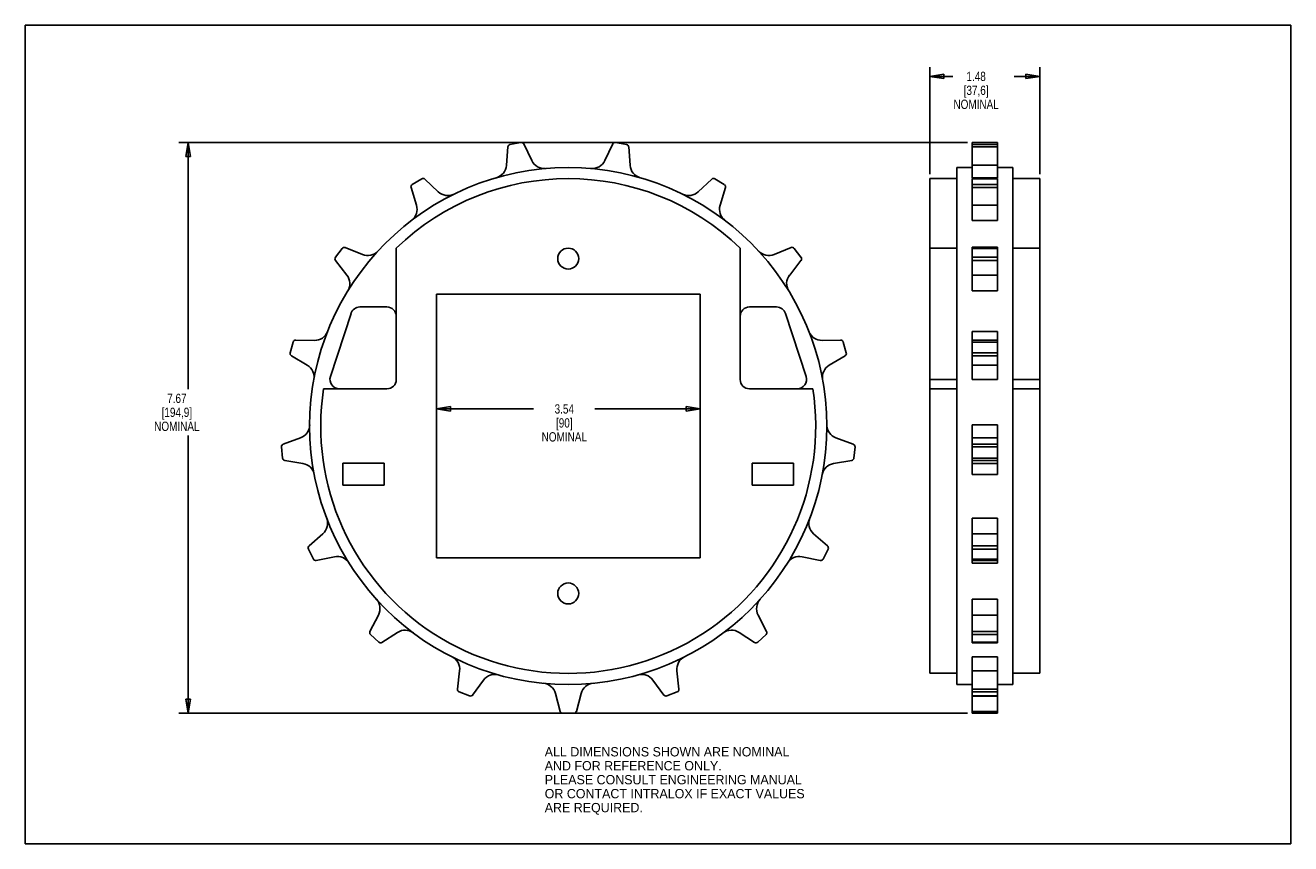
# Model space of a CAD drawing. Header units: inches. Extents: x 0 to 17, y 0 to 11.
import ezdxf

# ---------------------------------------------------------------- set-up
doc = ezdxf.new("R2010")
doc.units = ezdxf.units.IN
doc.header["$LTSCALE"] = 0.935
doc.header["$MEASUREMENT"] = 0
doc.layers.get('0').update_dxf_attribs({"linetype": 'CONTINUOUS'})
doc.layers.add('ALL_FEATURES', color=7, linetype='CONTINUOUS')
doc.styles.get("Standard").update_dxf_attribs({"font": 'txt', "width": 0.8})
doc.styles.add('TEXTSTYLE_2', font='bluprnt.ttf')
doc.dimstyles.new('DIMSTYLE_1', dxfattribs={"dimtxt": 0.125, "dimasz": 0.1875, "dimexe": 0.18, "dimexo": 0.0625, "dimgap": 0.09, "dimtad": 0, "dimtih": 1, "dimtoh": 1, "dimzin": 4, "dimdsep": 46, "dimtxsty": 'STANDARD', "dimblk": 'CLOSED', "dimblk1": 'CLOSED', "dimblk2": 'CLOSED', "dimcen": 0.09, "dimadec": 0, "dimazin": 0, "dimtp": 0.01, "dimtm": 0.01, "dimtfac": 1, "dimtofl": 0, "dimtmove": 0, "dimatfit": 3, "dimldrblk": 'CLOSED', "dimfxl": 1, "dimtolj": 1, "dimtzin": 4, "dimarcsym": 0})

# ---------------------------------------------------------------- blocks, each defined once
blk = doc.blocks.new('_CLOSED')
at = {"color": 0, "linetype": 'BYBLOCK'}
for p, q in [((0, 0), (-1, 0.167)), ((-1, 0.167), (-1, -0.167)), ((-1, -0.167), (0, 0)), ((-1, 0), (0, 0))]:
    blk.add_line(p, q, dxfattribs=at)
blk = doc.blocks.new('*D0')
at = {"color": 3, "linetype": 'CONTINUOUS'}
for p, q in [((5.523, 7.323), (5.523, 5.718)), ((9.066, 7.323), (9.066, 5.718)), ((5.523, 5.843), (6.828, 5.843)), ((9.066, 5.843), (7.653, 5.843))]:
    blk.add_line(p, q, dxfattribs=at)
at = {"color": 3, "linetype": 'CONTINUOUS', "xscale": 0.1875, "yscale": 0.1875, "zscale": 0.1875}
for p, rotation in [((5.523, 5.843), 180), ((9.066, 5.843), 0.0005902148)]:
    blk.add_blockref('_CLOSED', p, dxfattribs=dict(at, rotation=rotation))
at = {"color": 3, "linetype": 'CONTINUOUS', "insert": (7.241, 5.906), "char_height": 0.125, "width": 0.7, "attachment_point": 2, "line_spacing_factor": 0.9}
blk.add_mtext('3.54\\P[90]\\PNOMINAL', dxfattribs=at)
blk = doc.blocks.new('*D1')
at = {"color": 3, "linetype": 'CONTINUOUS'}
for p, q in [((12.151, 9.001), (12.151, 10.439)), ((13.631, 9.001), (13.631, 10.439)), ((12.151, 10.314), (12.461, 10.314)), ((13.631, 10.314), (13.286, 10.314))]:
    blk.add_line(p, q, dxfattribs=at)
at = {"color": 3, "linetype": 'CONTINUOUS', "xscale": 0.1875, "yscale": 0.1875, "zscale": 0.1875, "rotation": 180}
blk.add_blockref('_CLOSED', (12.151, 10.314), dxfattribs=at)
at = {"color": 3, "linetype": 'CONTINUOUS', "xscale": 0.1875, "yscale": 0.1875, "zscale": 0.1875}
blk.add_blockref('_CLOSED', (13.631, 10.314), dxfattribs=at)
at = {"color": 3, "linetype": 'CONTINUOUS', "insert": (12.774, 10.376), "char_height": 0.125, "width": 0.7, "attachment_point": 2, "line_spacing_factor": 0.9}
blk.add_mtext('1.48\\P[37,6]\\PNOMINAL', dxfattribs=at)
blk = doc.blocks.new('*D2')
at = {"color": 3, "linetype": 'CONTINUOUS'}
for p, q in [((12.659, 9.425), (2.061, 9.425)), ((2.186, 9.425), (2.186, 6.111)), ((2.186, 1.753), (2.186, 5.486)), ((12.659, 1.753), (2.061, 1.753))]:
    blk.add_line(p, q, dxfattribs=at)
at = {"color": 3, "linetype": 'CONTINUOUS', "xscale": 0.1875, "yscale": 0.1875, "zscale": 0.1875}
for p, rotation in [((2.186, 9.425), 90), ((2.186, 1.753), 270)]:
    blk.add_blockref('_CLOSED', p, dxfattribs=dict(at, rotation=rotation))
at = {"color": 3, "linetype": 'CONTINUOUS', "insert": (2.036, 6.048), "char_height": 0.125, "width": 0.7, "attachment_point": 2, "line_spacing_factor": 0.9}
blk.add_mtext('7.67\\P[194,9]\\PNOMINAL', dxfattribs=at)

msp = doc.modelspace()

# ---------------------------------------------------------------- linework, layer by layer
at = {"color": 7, "linetype": 'CONTINUOUS'}
for p, q in [((0, 0), (0, 11)), ((0, 11), (17, 11)), ((17, 0), (17, 11)), ((6.483, 9.365), (6.463, 9.118)), ((6.659, 9.424), (6.511, 9.397)), ((6.804, 9.181), (6.697, 9.405)), ((7.892, 9.405), (7.785, 9.181)), ((8.078, 9.397), (7.93, 9.424)), ((8.125, 9.118), (8.106, 9.365)), ((12.721, 8.952), (12.721, 9.425)), ((12.721, 9.425), (13.061, 9.425)), ((12.721, 9.424), (13.061, 9.424)), ((12.721, 9.397), (13.061, 9.397)), ((12.721, 9.365), (13.061, 9.365)), ((13.061, 8.952), (13.061, 9.425)), ((12.516, 2.14), (12.516, 9.089)), ((13.061, 9.118), (12.721, 9.118)), ((13.266, 2.14), (13.266, 9.089)), ((5.325, 8.937), (5.198, 8.858)), ((5.548, 8.763), (5.368, 8.933)), ((9.221, 8.933), (9.04, 8.763)), ((9.391, 8.858), (9.264, 8.937)), ((12.151, 2.29), (12.151, 8.939)), ((12.516, 8.939), (12.151, 8.939)), ((13.061, 8.952), (12.721, 8.952)), ((12.721, 8.378), (12.721, 8.943)), ((12.721, 8.943), (13.061, 8.943)), ((12.721, 8.937), (13.061, 8.937)), ((12.721, 8.858), (13.061, 8.858)), ((13.061, 8.378), (13.061, 8.943)), ((13.631, 8.939), (13.266, 8.939)), ((13.631, 2.29), (13.631, 8.939)), ((5.182, 8.818), (5.254, 8.581)), ((9.335, 8.581), (9.406, 8.818)), ((12.721, 8.818), (13.061, 8.818)), ((13.061, 8.581), (12.721, 8.581)), ((13.061, 8.378), (12.721, 8.378)), ((4.258, 8.002), (4.167, 7.882)), ((4.529, 7.92), (4.299, 8.013)), ((4.984, 8.005), (4.984, 6.239)), ((9.604, 6.239), (9.604, 8.005)), ((10.29, 8.013), (10.06, 7.92)), ((10.421, 7.882), (10.331, 8.002)), ((12.516, 8.005), (12.151, 8.005)), ((12.721, 7.43), (12.721, 8.016)), ((12.721, 8.016), (13.061, 8.016)), ((12.721, 8.002), (13.061, 8.002)), ((13.061, 7.43), (13.061, 8.016)), ((13.631, 8.005), (13.266, 8.005)), ((4.168, 7.839), (4.32, 7.643)), ((10.269, 7.643), (10.421, 7.839)), ((12.721, 7.882), (13.061, 7.882)), ((12.721, 7.839), (13.061, 7.839)), ((13.061, 7.643), (12.721, 7.643)), ((13.061, 7.43), (12.721, 7.43)), ((12.721, 6.769), (12.721, 6.884)), ((12.721, 6.884), (13.061, 6.884)), ((13.061, 6.884), (13.061, 6.769)), ((3.6, 6.743), (3.559, 6.599)), ((3.883, 6.765), (3.635, 6.769)), ((10.954, 6.769), (10.706, 6.765)), ((11.029, 6.599), (10.988, 6.743)), ((12.721, 6.238), (12.721, 6.769)), ((12.721, 6.769), (13.061, 6.769)), ((12.721, 6.743), (13.061, 6.743)), ((13.061, 6.238), (13.061, 6.769)), ((3.575, 6.559), (3.788, 6.432)), ((10.801, 6.432), (11.014, 6.559)), ((12.721, 6.599), (13.061, 6.599)), ((12.721, 6.559), (13.061, 6.559)), ((13.061, 6.432), (12.721, 6.432)), ((13.061, 6.238), (12.721, 6.238)), ((4.859, 6.114), (4.008, 6.114)), ((10.581, 6.114), (9.729, 6.114)), ((12.516, 6.114), (12.151, 6.114)), ((13.631, 6.114), (13.266, 6.114)), ((12.721, 4.961), (12.721, 5.63)), ((12.721, 5.63), (13.061, 5.63)), ((13.061, 4.961), (13.061, 5.63)), ((3.698, 5.455), (3.465, 5.369)), ((11.124, 5.369), (10.891, 5.455)), ((12.721, 5.455), (13.061, 5.455)), ((3.442, 5.333), (3.456, 5.183)), ((11.133, 5.183), (11.147, 5.333)), ((12.721, 5.369), (13.061, 5.369)), ((12.721, 5.333), (13.061, 5.333)), ((3.485, 5.152), (3.73, 5.11)), ((10.859, 5.11), (11.104, 5.152)), ((12.721, 5.183), (13.061, 5.183)), ((12.721, 5.152), (13.061, 5.152)), ((13.061, 5.11), (12.721, 5.11)), ((13.061, 4.961), (12.721, 4.961)), ((12.721, 4.374), (13.061, 4.374)), ((12.721, 3.772), (12.721, 4.374)), ((13.061, 3.772), (13.061, 4.374)), ((3.998, 4.166), (3.812, 4.002)), ((10.777, 4.002), (10.591, 4.166)), ((12.721, 4.166), (13.061, 4.166)), ((3.804, 3.96), (3.871, 3.826)), ((10.718, 3.826), (10.785, 3.96)), ((12.721, 4.002), (13.061, 4.002)), ((12.721, 3.96), (13.061, 3.96)), ((3.909, 3.807), (4.152, 3.856)), ((10.436, 3.856), (10.68, 3.807)), ((12.721, 3.826), (13.061, 3.826)), ((12.721, 3.806), (13.061, 3.806)), ((13.061, 3.772), (12.721, 3.772)), ((12.721, 3.285), (13.061, 3.285)), ((12.721, 2.701), (12.721, 3.285)), ((13.061, 2.701), (13.061, 3.285)), ((4.744, 3.073), (4.63, 2.853)), ((9.959, 2.853), (9.845, 3.073)), ((12.721, 3.073), (13.061, 3.073)), ((4.637, 2.811), (4.748, 2.71)), ((4.791, 2.706), (5, 2.84)), ((9.589, 2.84), (9.798, 2.706)), ((9.841, 2.71), (9.952, 2.811)), ((12.721, 2.853), (13.061, 2.853)), ((12.721, 2.811), (13.061, 2.811)), ((12.721, 2.71), (13.061, 2.71)), ((12.721, 2.701), (13.061, 2.701)), ((12.721, 2.511), (13.061, 2.511)), ((12.721, 1.753), (12.721, 2.511)), ((13.061, 1.753), (13.061, 2.511)), ((5.834, 2.324), (5.807, 2.077)), ((8.782, 2.077), (8.755, 2.324)), ((12.516, 2.29), (12.151, 2.29)), ((12.721, 2.324), (13.061, 2.324)), ((13.631, 2.29), (13.266, 2.29)), ((5.829, 2.04), (5.969, 1.986)), ((6.01, 1.998), (6.157, 2.199)), ((8.432, 2.199), (8.579, 1.998)), ((8.62, 1.986), (8.759, 2.04)), ((12.721, 2.077), (13.061, 2.077)), ((12.721, 2.04), (13.061, 2.04)), ((7.121, 2.018), (7.186, 1.778)), ((7.403, 1.778), (7.468, 2.018)), ((12.721, 1.986), (13.061, 1.986)), ((12.721, 1.984), (13.061, 1.984)), ((7.219, 1.753), (7.369, 1.753)), ((12.721, 1.778), (13.061, 1.778)), ((12.721, 1.753), (13.061, 1.753)), ((0, 0), (17, 0))]:
    msp.add_line(p, q, dxfattribs=at)
for centre, radius in [((7.294, 5.614), 3.474), ((7.294, 3.364), 0.141)]:
    msp.add_circle(centre, radius, dxfattribs=at)
for centre, radius, start, end in [((6.517, 9.362), 0.035, 100.5885, 175.5885), ((6.665, 9.39), 0.035, 25.5885, 100.5885), ((7.924, 9.39), 0.035, 79.412, 154.412), ((8.071, 9.362), 0.035, 4.412, 79.412), ((6.973, 9.262), 0.188, 205.5885, 275.0377), ((7.616, 9.262), 0.188, 264.9628, 334.412), ((6.277, 9.132), 0.188, 286.1392, 355.5885), ((8.312, 9.132), 0.188, 184.412, 253.8612), ((7.294, 5.614), 3.325, 45.9857, 134.0148), ((5.216, 8.829), 0.035, 121.7649, 196.7649), ((5.344, 8.908), 0.035, 46.7649, 121.7649), ((9.245, 8.908), 0.035, 58.2355, 133.2355), ((9.373, 8.829), 0.035, 343.2355, 58.2355), ((5.677, 8.9), 0.188, 226.7649, 296.2142), ((8.912, 8.9), 0.188, 243.7863, 313.2355), ((5.075, 8.527), 0.188, 307.3157, 16.7649), ((9.514, 8.527), 0.188, 163.2355, 232.6848), ((4.286, 7.98), 0.035, 67.9414, 142.9414), ((10.303, 7.981), 0.035, 37.0591, 112.0591), ((4.195, 7.861), 0.035, 142.9414, 217.9414), ((4.599, 8.093), 0.188, 247.9414, 317.3906), ((9.99, 8.094), 0.188, 222.6098, 292.0591), ((10.394, 7.861), 0.035, 322.0591, 37.0591), ((4.172, 7.528), 0.188, 328.4922, 37.9414), ((10.416, 7.528), 0.188, 142.0591, 211.5083), ((3.886, 6.952), 0.188, 269.1179, 338.5671), ((10.703, 6.953), 0.188, 201.4334, 270.8826), ((3.634, 6.734), 0.035, 89.1179, 164.1179), ((10.955, 6.734), 0.035, 15.8826, 90.8826), ((3.593, 6.589), 0.035, 164.1179, 239.1179), ((10.996, 6.59), 0.035, 300.8826, 15.8826), ((3.692, 6.271), 0.188, 349.6687, 59.1179), ((10.897, 6.271), 0.188, 120.8826, 190.3318), ((4.859, 6.239), 0.125, 270.0002, 0.0002), ((9.729, 6.239), 0.125, 180.0002, 270.0002), ((7.294, 5.614), 3.325, 171.3502, 8.6503), ((3.633, 5.631), 0.188, 290.2944, 359.7436), ((10.956, 5.631), 0.188, 180.2569, 249.7061), ((3.477, 5.336), 0.035, 110.2944, 185.2944), ((11.112, 5.336), 0.035, 354.7061, 69.7061), ((3.491, 5.187), 0.035, 185.2944, 260.2944), ((3.698, 4.925), 0.188, 10.8451, 80.2944), ((10.891, 4.925), 0.188, 99.7061, 169.1553), ((11.098, 5.187), 0.035, 279.7061, 354.7061), ((3.874, 4.307), 0.188, 311.4708, 20.9201), ((10.715, 4.307), 0.188, 159.0804, 228.5296), ((3.835, 3.976), 0.035, 131.4708, 206.4708), ((10.754, 3.976), 0.035, 333.5296, 48.5296), ((3.902, 3.841), 0.035, 206.4708, 281.4708), ((4.19, 3.673), 0.188, 32.0216, 101.4708), ((10.399, 3.673), 0.188, 78.5296, 147.9789), ((10.687, 3.841), 0.035, 258.5296, 333.5296), ((4.577, 3.16), 0.188, 332.6473, 42.0965), ((10.012, 3.16), 0.188, 137.9039, 207.3532), ((4.661, 2.837), 0.035, 152.6473, 227.6473), ((5.101, 2.682), 0.188, 53.1981, 122.6473), ((9.488, 2.682), 0.188, 57.3532, 126.8024), ((9.928, 2.837), 0.035, 312.3532, 27.3532), ((4.772, 2.736), 0.035, 227.6473, 302.6473), ((9.817, 2.736), 0.035, 237.3532, 312.3532), ((5.648, 2.344), 0.188, 353.8238, 63.273), ((8.941, 2.344), 0.188, 116.7275, 186.1767), ((6.308, 2.088), 0.188, 74.3745, 143.8238), ((8.281, 2.088), 0.188, 36.1767, 105.6259), ((5.842, 2.073), 0.035, 173.8238, 248.8238), ((6.94, 1.97), 0.188, 15.0002, 84.4495), ((7.649, 1.97), 0.188, 95.551, 165.0002), ((8.747, 2.073), 0.035, 291.1767, 6.1767), ((5.982, 2.019), 0.035, 248.8238, 323.8238), ((8.607, 2.019), 0.035, 216.1767, 291.1767), ((7.219, 1.788), 0.035, 195.0002, 270.0002), ((7.369, 1.788), 0.035, 270.0002, 345.0002)]:
    msp.add_arc(centre, radius, start, end, dxfattribs=at)
at = {"layer": 'ALL_FEATURES', "color": 7, "linetype": 'CONTINUOUS'}
for p, q in [((12.721, 9.089), (12.516, 9.089)), ((13.266, 9.089), (13.061, 9.089)), ((5.523, 7.386), (5.523, 3.843)), ((9.066, 7.386), (5.523, 7.386)), ((9.066, 3.843), (9.066, 7.386)), ((4.859, 7.214), (4.494, 7.214)), ((10.094, 7.214), (9.729, 7.214)), ((4.376, 7.128), (4.099, 6.278)), ((10.489, 6.278), (10.213, 7.128)), ((12.151, 6.239), (12.516, 6.239)), ((13.631, 6.239), (13.266, 6.239)), ((4.267, 5.114), (4.267, 4.821)), ((4.821, 5.114), (4.267, 5.114)), ((4.821, 4.821), (4.821, 5.114)), ((10.321, 5.114), (9.767, 5.114)), ((9.767, 5.114), (9.767, 4.821)), ((10.321, 4.821), (10.321, 5.114)), ((4.267, 4.821), (4.821, 4.821)), ((9.767, 4.821), (10.321, 4.821)), ((5.523, 3.843), (9.066, 3.843)), ((12.721, 2.14), (12.516, 2.14)), ((13.266, 2.14), (13.061, 2.14))]:
    msp.add_line(p, q, dxfattribs=at)
msp.add_circle((7.294, 7.864), 0.141, dxfattribs=at)
for centre, start, end in [((4.494, 7.089), 90.0002, 162.0002), ((4.859, 7.089), 0.0002, 90.0002), ((9.729, 7.089), 90.0002, 180.0002), ((10.094, 7.089), 18.0002, 90.0002), ((4.218, 6.239), 162.0002, 270.0002), ((10.371, 6.239), 270.0002, 18.0002)]:
    msp.add_arc(centre, 0.125, start, end, dxfattribs=at)

# ---------------------------------------------------------------- texts
at = {"color": 3, "linetype": 'CONTINUOUS', "insert": (6.978, 1.298), "char_height": 0.125, "width": 3.60569, "attachment_point": 1, "line_spacing_factor": 0.9, "style": 'TEXTSTYLE_2'}
msp.add_mtext('ALL DIMENSIONS SHOWN ARE NOMINAL\\PAND FOR REFERENCE ONLY.\\PPLEASE CONSULT ENGINEERING MANUAL\\POR CONTACT INTRALOX IF EXACT VALUES\\PARE REQUIRED.\\P ', dxfattribs=at)

# ---------------------------------------------------------------- dimensions: what is measured, and where the dimension line sits
at = {"color": 3, "linetype": 'CONTINUOUS'}
dim = msp.add_linear_dim(base=(13.631, 10.314), p1=(12.151, 9.001), p2=(13.631, 9.001), text='<>\\PNOMINAL', dimstyle='DIMSTYLE_1', dxfattribs=at)
dim.commit()
dim.dimension.update_dxf_attribs({"geometry": '*D1', "text_midpoint": (12.649, 10.126), "dimtype": 160})
for base, p1, p2, angle, picture, middle in [((2.186, 1.753), (12.659, 9.425), (12.659, 1.753), 270, '*D2', (1.986, 5.798)), ((9.066, 5.843), (5.523, 7.323), (9.066, 7.323), 0.0002, '*D0', (6.966, 5.656))]:
    dim = msp.add_linear_dim(base=base, p1=p1, p2=p2, angle=angle, text='<>\\PNOMINAL', dimstyle='DIMSTYLE_1', dxfattribs=at)
    dim.commit()
    dim.dimension.update_dxf_attribs({"geometry": picture, "text_midpoint": middle, "dimtype": 160})

doc.saveas('drawing.dxf')
